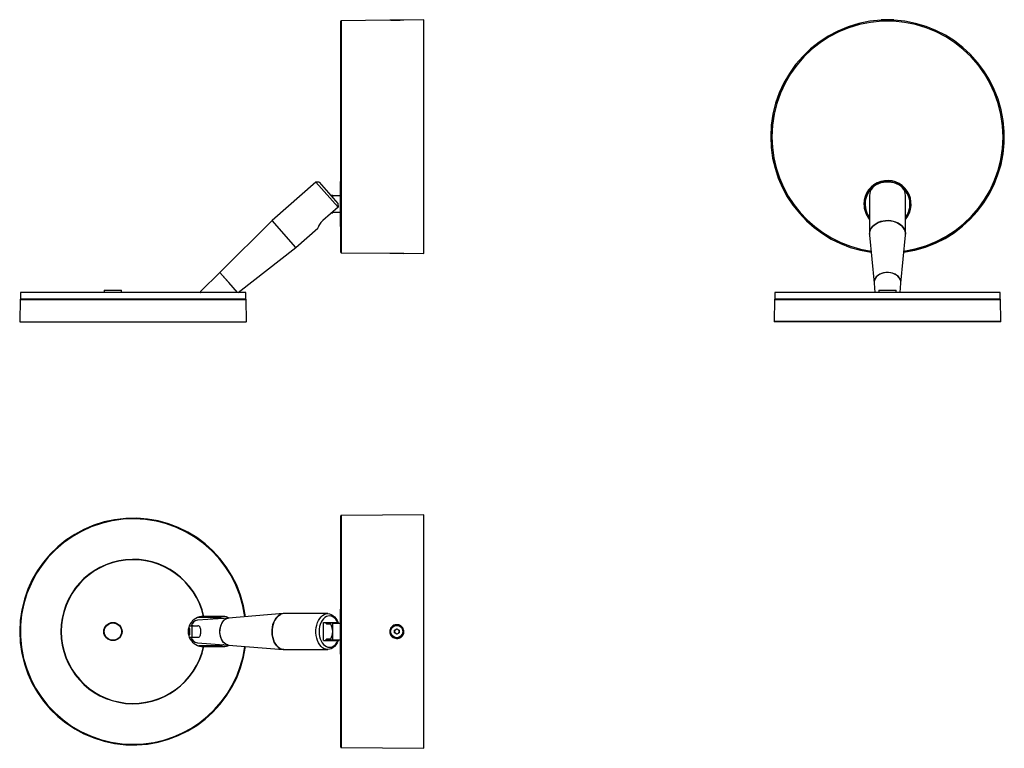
# Model space of a CAD drawing. Header units: millimetres. Extents: x 250 to 689, y 493 to 818.
import ezdxf

# ---------------------------------------------------------------- set-up
doc = ezdxf.new("R2010")
doc.units = ezdxf.units.MM
doc.header["$LTSCALE"] = 5

msp = doc.modelspace()

# ---------------------------------------------------------------- linework, layer by layer
at = {"color": 7, "linetype": 'Continuous', "lineweight": 25}
for p, q in [((393.14, 714.17), (393.14, 817.13)), ((415.03, 817.52), (393.34, 817.33)), ((393.34, 817.33), (393.34, 765.65)), ((415.37, 817.73), (420.91, 817.78)), ((415.37, 817.73), (415.37, 817.5)), ((420.91, 817.55), (420.91, 817.78)), ((430.14, 817.65), (421.26, 817.57)), ((430.14, 713.65), (430.14, 817.65)), ((633.81, 817.75), (633.81, 817.46)), ((635.42, 817.75), (636.01, 817.76)), ((635.99, 817.74), (635.42, 817.75)), ((637.14, 817.74), (635.99, 817.74)), ((636.01, 817.76), (637.17, 817.76)), ((636.01, 817.74), (636.01, 817.76)), ((637.73, 817.75), (637.14, 817.74)), ((637.17, 817.76), (637.73, 817.75)), ((637.17, 817.74), (637.17, 817.76)), ((639.35, 817.46), (639.35, 817.75)), ((393.34, 765.65), (393.34, 713.97)), ((382.1, 745.48), (362.6, 728.29)), ((383.51, 745.4), (382.1, 745.48)), ((391.97, 734.29), (382.1, 745.48)), ((383.51, 745.4), (391.94, 735.84)), ((393.14, 745.65), (392.84, 745.65)), ((392.84, 745.65), (392.84, 735.65)), ((389.59, 739.5), (388.7, 739.5)), ((392.84, 739.3), (389.71, 739.3)), ((389.71, 738.37), (389.71, 739.3)), ((628.58, 739.48), (628.58, 722.3)), ((644.58, 722.3), (644.58, 739.48)), ((391.97, 734.29), (385.22, 728.33)), ((389.71, 732), (389.71, 732.29)), ((391.94, 735.84), (391.97, 734.29)), ((392.84, 735.65), (392.84, 725.65)), ((362.6, 728.29), (339.4, 705.16)), ((373.18, 716.29), (362.6, 728.29)), ((389.15, 731.8), (389.59, 731.8)), ((389.71, 732), (392.84, 732)), ((373.18, 716.29), (382.96, 724.91)), ((392.84, 725.65), (393.14, 725.65)), ((628.59, 721.87), (630.59, 700.37)), ((642.56, 700.37), (644.56, 721.87)), ((347.44, 696.24), (373.18, 716.29)), ((393.34, 713.97), (415.03, 713.78)), ((415.37, 713.8), (415.37, 713.57)), ((420.91, 713.52), (415.37, 713.57)), ((420.91, 713.52), (420.91, 713.75)), ((421.29, 713.72), (430.14, 713.65)), ((339.4, 705.16), (330.87, 696.81)), ((343.36, 700.66), (339.4, 705.16)), ((347.26, 696.24), (339.4, 705.16)), ((287.89, 697.24), (287.89, 696.24)), ((287.89, 697.24), (292.22, 697.24)), ((292.22, 697.24), (295.59, 697.24)), ((295.59, 696.24), (295.59, 697.24)), ((347.26, 696.24), (343.36, 700.66)), ((346.49, 697.02), (346.67, 697.19)), ((630.59, 700.39), (630.92, 696.24)), ((632.73, 697.24), (632.73, 696.24)), ((632.73, 697.24), (640.43, 697.24)), ((640.43, 696.24), (640.43, 697.24)), ((642.24, 696.24), (642.57, 700.39)), ((250.41, 693.05), (250.24, 683.45)), ((351.07, 693.05), (250.41, 693.05)), ((250.54, 696.24), (250.54, 693.24)), ((300.74, 696.24), (250.54, 696.24)), ((300.74, 693.24), (250.54, 693.24)), ((350.94, 696.24), (300.74, 696.24)), ((350.94, 693.24), (300.74, 693.24)), ((350.94, 693.24), (350.94, 696.24)), ((351.24, 683.45), (351.07, 693.05)), ((586.25, 693.05), (586.08, 683.45)), ((686.9, 693.05), (586.25, 693.05)), ((586.38, 696.24), (586.38, 693.24)), ((686.78, 696.24), (586.38, 696.24)), ((686.78, 693.24), (586.38, 693.24)), ((686.78, 693.24), (686.78, 696.24)), ((687.07, 683.45), (686.9, 693.05)), ((250.44, 683.24), (351.04, 683.24)), ((586.08, 683.45), (636.58, 683.45)), ((636.58, 683.24), (586.28, 683.24)), ((636.58, 683.45), (687.07, 683.45)), ((686.87, 683.24), (636.58, 683.24)), ((393.14, 493.77), (393.14, 596.73)), ((430.14, 597.25), (393.34, 596.93)), ((393.34, 596.93), (393.34, 493.57)), ((430.14, 493.25), (430.14, 597.25)), ((367.61, 553.24), (343.15, 551.24)), ((387.39, 553.25), (367.89, 553.25)), ((393.14, 555.25), (392.84, 555.25)), ((392.84, 555.25), (392.84, 535.25)), ((343.17, 551.24), (329.33, 550.27)), ((332.18, 551.95), (332.01, 552.05)), ((340.74, 551.95), (332.18, 551.95)), ((385.43, 541.25), (385.43, 549.25)), ((385.43, 549.25), (391.94, 549.25)), ((386.94, 549.25), (386.94, 549.15)), ((386.94, 549.15), (388.7, 549.15)), ((388.7, 548.55), (386.95, 548.55)), ((389.56, 549.15), (388.7, 549.15)), ((392.84, 548.9), (389.71, 548.9)), ((389.71, 541.6), (389.71, 548.9)), ((391.97, 549.25), (391.94, 549.25)), ((418.14, 548.02), (418.14, 548.02)), ((326.04, 546.66), (325.39, 546.66)), ((326.04, 543.83), (325.39, 543.83)), ((327.08, 547.7), (325.7, 547.7)), ((326.04, 543.83), (326.04, 546.66)), ((327.08, 542.8), (327.08, 547.7)), ((327.52, 547.85), (327.17, 547.85)), ((327.52, 547.85), (328.92, 547.85)), ((417.13, 544.68), (417.15, 545.84)), ((418.12, 544.09), (417.13, 544.68)), ((417.14, 544.68), (417.13, 544.68)), ((417.14, 544.68), (417.15, 545.26)), ((417.64, 544.39), (417.14, 544.68)), ((417.15, 545.84), (418.15, 546.4)), ((417.16, 545.84), (417.15, 545.84)), ((417.15, 545.26), (417.16, 545.84)), ((417.16, 545.84), (417.66, 546.12)), ((418.13, 544.1), (417.64, 544.39)), ((417.66, 546.12), (418.16, 546.4)), ((419.13, 544.66), (418.12, 544.09)), ((418.15, 546.4), (419.15, 545.81)), ((419.15, 545.81), (419.13, 544.66)), ((325.7, 542.8), (327.08, 542.8)), ((327.52, 542.65), (327.17, 542.65)), ((328.92, 542.65), (327.52, 542.65)), ((329.33, 540.22), (343.17, 539.25)), ((343.15, 539.26), (367.61, 537.26)), ((385.43, 541.25), (391.94, 541.25)), ((388.7, 541.35), (386.94, 541.35)), ((386.94, 541.35), (386.94, 541.25)), ((386.95, 541.95), (388.7, 541.95)), ((389.56, 541.35), (388.7, 541.35)), ((389.71, 541.6), (392.84, 541.6)), ((391.94, 541.25), (391.97, 541.25)), ((418.14, 542.48), (418.14, 542.48)), ((332.01, 538.45), (332.18, 538.55)), ((332.18, 538.55), (340.74, 538.55)), ((367.89, 537.25), (387.39, 537.25)), ((392.84, 535.25), (393.14, 535.25)), ((393.34, 493.57), (430.14, 493.25))]:
    msp.add_line(p, q, dxfattribs=at)
at = {"color": 7, "linetype": 'Continuous', "lineweight": 25, "flags": 128}
for points in [[(636.61, 817.78), (635.92, 817.78), (635.27, 817.77), (634.71, 817.77), (634.26, 817.77), (633.95, 817.76), (633.81, 817.75), (633.85, 817.75), (634.05, 817.74), (634.42, 817.74), (634.92, 817.73), (635.52, 817.73), (636.19, 817.73), (636.89, 817.73), (637.56, 817.73), (638.18, 817.73), (638.69, 817.74), (639.07, 817.74), (639.29, 817.75), (639.34, 817.75), (639.22, 817.76), (638.93, 817.77), (638.5, 817.77), (637.94, 817.77), (637.3, 817.78), (636.61, 817.78)], [(644.58, 739.48), (644.49, 740.38), (644.22, 741.25), (643.78, 742.09), (643.19, 742.86), (642.44, 743.56), (641.56, 744.17), (640.58, 744.68), (639.5, 745.07), (638.36, 745.33), (637.17, 745.47), (635.98, 745.47), (634.8, 745.33), (633.65, 745.07), (632.58, 744.68), (631.59, 744.17), (630.71, 743.56), (629.97, 742.86), (629.37, 742.09), (628.93, 741.25), (628.67, 740.38), (628.58, 739.48), (628.58, 739.48)], [(628.58, 722.29), (628.66, 723.16), (628.91, 724.02), (629.33, 724.83), (629.9, 725.6), (630.62, 726.29), (631.46, 726.9), (632.41, 727.41), (633.45, 727.81), (634.55, 728.09), (635.7, 728.25), (636.87, 728.28), (638.03, 728.19), (639.16, 727.97), (640.23, 727.62), (641.23, 727.17), (642.13, 726.61), (642.91, 725.95), (643.55, 725.22), (644.05, 724.43), (644.38, 723.59), (644.55, 722.73), (644.58, 722.29)], [(644.56, 721.87), (644.56, 722.7), (644.39, 723.56), (644.06, 724.4), (643.57, 725.2), (642.93, 725.93), (642.15, 726.59), (641.26, 727.15), (640.27, 727.61), (639.19, 727.96), (638.07, 728.18), (636.9, 728.28), (635.74, 728.25), (634.59, 728.1), (633.48, 727.82), (632.44, 727.42), (631.49, 726.92), (630.64, 726.31), (629.92, 725.62), (629.35, 724.86), (628.93, 724.04)], [(642.57, 700.39), (642.58, 700.66), (642.49, 701.42), (642.23, 702.16), (641.81, 702.85), (641.24, 703.49), (640.54, 704.04), (639.72, 704.49), (638.81, 704.84), (637.84, 705.06), (636.83, 705.16), (635.81, 705.12), (634.82, 704.96), (633.87, 704.68), (633.01, 704.28), (632.24, 703.77), (631.6, 703.18), (631.11, 702.51), (630.77, 701.79), (630.6, 701.04), (630.59, 700.39)], [(642.56, 700.35), (642.57, 700.47), (642.53, 701.23), (642.31, 701.98), (641.93, 702.69), (641.4, 703.34), (640.73, 703.91), (639.93, 704.39), (639.05, 704.76), (638.09, 705.02), (637.08, 705.14), (636.07, 705.14), (635.06, 705.01), (634.1, 704.76), (633.21, 704.39), (632.42, 703.91), (631.75, 703.33), (631.22, 702.68), (630.84, 701.98)], [(367.89, 553.25), (367.12, 553.16), (366.37, 552.91), (365.64, 552.49), (364.97, 551.92), (364.36, 551.21), (363.82, 550.36), (363.37, 549.41), (363.02, 548.38), (362.77, 547.27), (362.63, 546.12), (362.6, 544.95), (362.69, 543.79), (362.88, 542.66), (363.19, 541.59), (363.59, 540.59), (364.08, 539.69), (364.66, 538.92), (365.3, 538.27), (366, 537.77), (366.74, 537.44), (367.5, 537.27), (367.89, 537.25)], [(367.9, 537.25), (367.53, 537.27), (366.76, 537.43), (366.02, 537.76), (365.32, 538.25), (364.68, 538.89), (364.1, 539.67), (363.6, 540.56), (363.2, 541.56), (362.89, 542.63), (362.69, 543.76), (362.6, 544.92), (362.63, 546.09), (362.77, 547.23), (363.01, 548.34), (363.36, 549.38), (363.81, 550.34), (364.34, 551.18), (364.95, 551.9), (365.62, 552.47), (366.34, 552.9)], [(391.97, 541.25), (391.53, 540.26), (390.99, 539.38), (390.37, 538.64), (389.69, 538.04), (388.95, 537.6), (388.18, 537.34), (387.39, 537.25), (386.6, 537.34), (385.83, 537.6), (385.1, 538.04), (384.41, 538.64), (383.79, 539.38), (383.25, 540.26), (382.81, 541.25), (382.47, 542.32), (382.23, 543.47), (382.12, 544.65), (382.12, 545.84), (382.23, 547.03), (382.47, 548.17), (382.81, 549.25), (383.25, 550.23), (383.79, 551.11), (384.41, 551.86), (385.1, 552.45), (385.83, 552.89), (386.6, 553.16), (387.39, 553.25), (388.18, 553.16), (388.95, 552.89), (389.69, 552.45), (390.37, 551.86), (390.99, 551.11), (391.53, 550.23), (391.97, 549.25)], [(330.22, 551.72), (335.1, 551.62), (338.6, 551.54)], [(343.18, 539.25), (342.69, 539.33), (342.04, 539.59), (341.43, 540.01), (340.87, 540.58), (340.39, 541.28), (339.99, 542.1), (339.68, 543.01), (339.49, 543.98), (339.4, 544.99), (339.43, 546.01), (339.57, 547), (339.82, 547.95), (340.17, 548.81), (340.62, 549.58), (341.14, 550.22), (341.73, 550.71), (342.36, 551.05), (343.03, 551.23), (343.18, 551.24)], [(343.15, 539.26), (342.86, 539.3), (342.2, 539.51), (341.58, 539.89), (341, 540.42), (340.5, 541.1), (340.08, 541.89), (339.75, 542.78), (339.52, 543.74), (339.41, 544.74), (339.41, 545.76), (339.52, 546.76), (339.75, 547.72), (340.08, 548.61), (340.5, 549.4), (341.01, 550.07), (341.58, 550.61), (342.2, 550.98)], [(342.2, 550.98), (342.86, 551.2), (343.15, 551.24)], [(391.94, 549.25), (391.48, 550.1), (390.93, 550.84), (390.31, 551.43), (389.64, 551.87), (388.93, 552.15), (388.2, 552.25), (387.47, 552.17), (386.76, 551.93), (386.08, 551.51), (385.45, 550.94), (384.89, 550.23), (384.41, 549.39), (384.02, 548.45), (383.74, 547.43), (383.57, 546.35), (383.51, 545.25), (383.57, 544.14), (383.74, 543.07), (384.02, 542.05), (384.41, 541.1), (384.89, 540.27), (385.45, 539.55), (386.08, 538.98), (386.76, 538.57), (387.47, 538.32), (388.2, 538.25), (388.93, 538.35), (389.64, 538.62), (390.31, 539.06), (390.93, 539.66), (391.48, 540.39), (391.94, 541.25)], [(386.23, 549.25), (386.24, 549.23), (386.95, 548.55)], [(386.95, 541.95), (386.24, 541.26), (386.23, 541.25)], [(338.6, 538.96), (335.1, 538.88), (330.22, 538.77)]]:
    msp.add_lwpolyline(points, dxfattribs=at)
at = {"color": 7, "linetype": 'Continuous', "lineweight": 25}
for centre, radius in [((291.74, 545.25), 4.05), ((291.74, 545.25), 3.85), ((418.14, 545.25), 2.77)]:
    msp.add_circle(centre, radius, dxfattribs=at)
for centre, radius, start, end in [((393.34, 817.13), 0.2, 90.5, 180), ((636.58, 765.65), 52, 93.0535, 180), ((636.58, 765.65), 51.48, 278.1694, 180), ((636.58, 765.65), 52, 278.032, 86.9465), ((636.58, 765.65), 52, 180, 261.968), ((636.58, 765.65), 51.48, 180, 261.8306), ((636.58, 765.65), 51.68, 278.1163, 0), ((636.58, 735.65), 10.5, 319.6324, 180), ((636.58, 735.65), 10, 0, 216.8699), ((636.58, 735.65), 10.01, 323.0678, 112.5227), ((636.58, 735.65), 10.01, 112.5227, 216.9322), ((383.04, 735.65), 7.6, 28.7026, 30.4362), ((636.58, 735.65), 10.5, 180, 220.3676), ((636.58, 735.65), 10, 323.1301, 0), ((383.04, 735.65), 7.6, 329.5638, 331.2974), ((633.16, 722.29), 4.59, 157.4916, 185.1907), ((393.34, 714.17), 0.2, 180, 269.5), ((634.01, 700.66), 3.43, 157.4642, 185.2181), ((250.61, 693.04), 0.2, 90, 179), ((350.87, 693.04), 0.2, 1, 90), ((586.45, 693.04), 0.2, 90, 179), ((686.7, 693.04), 0.2, 1, 90), ((250.44, 683.44), 0.2, 179, 270), ((351.04, 683.44), 0.2, 270, 1), ((586.28, 683.44), 0.2, 179, 270), ((686.87, 683.44), 0.2, 270, 1), ((393.34, 596.73), 0.2, 90.5, 180), ((300.74, 545.25), 50.5, 7.5285, 352.4715), ((300.74, 545.25), 50.5, 7.5285, 180), ((300.74, 545.25), 50.33, 7.538, 352.462), ((300.74, 545.25), 50.2, 7.5454, 270), ((300.74, 545.25), 32.15, 12.0285, 347.9715), ((300.74, 545.25), 32, 12.0857, 347.9143), ((367.9, 549.61), 3.64, 90.3799, 115.3415), ((331.94, 545.25), 6.7, 89.2293, 270.7707), ((329.99, 546.83), 3.5, 100.8026, 163.0782), ((340.74, 545.25), 6.7, 64.2055, 90), ((385, 548.82), 1.97, 351.9698, 9.4989), ((385.87, 548.82), 2.84, 354.4466, 6.5659), ((383.04, 545.25), 6.55, 329.7608, 30.2392), ((383.04, 545.25), 7.6, 28.7026, 30.8744), ((418.14, 545.25), 2.77, 359.2666, 89.9992), ((300.74, 545.25), 50.5, 180, 352.4715), ((331.44, 545.25), 5, 148.6677, 150.6594), ((418.15, 545.25), 1, 119.2695, 179.2684), ((418.15, 545.25), 1, 179.2676, 239.2665), ((418.15, 545.25), 1, 239.2669, 293.7157), ((418.15, 545.25), 1, 64.9446, 119.269), ((418.14, 545.25), 2.77, 270.0011, 359.2691), ((418.15, 545.25), 1, 304.8225, 351.3236), ((418.15, 545.25), 1, 7.2123, 53.5892), ((329.86, 543.51), 3.33, 195.1191, 261.0001), ((331.44, 545.25), 5, 209.3406, 211.3323), ((340.74, 545.25), 6.7, 270, 295.7945), ((385, 541.67), 1.97, 350.5011, 8.0302), ((385.87, 541.67), 2.84, 353.4341, 5.5534), ((383.04, 545.25), 7.6, 329.1256, 331.2974), ((300.74, 545.25), 50.2, 270, 352.4546), ((393.34, 493.77), 0.2, 180, 269.5)]:
    msp.add_arc(centre, radius, start, end, dxfattribs=at)
for points, knots in [([(419.93, 817.5), (419.67, 817.49), (419.08, 817.47), (418.04, 817.45), (416.97, 817.45), (416.02, 817.47), (415.34, 817.5), (415, 817.51), (415.03, 817.51), (415.03, 817.51)], [0, 0, 0, 0, 0.1354958, 0.2940661, 0.4547028, 0.6151907, 0.7730169, 0.9264738, 1, 1, 1, 1]), ([(421.26, 817.57), (421.27, 817.57), (421.32, 817.57), (421.08, 817.56), (420.61, 817.53), (420.14, 817.51), (419.93, 817.5)], [0, 0, 0, 0, 0.066638, 0.402857, 0.740263, 1, 1, 1, 1]), ([(639.35, 817.48), (639.4, 817.48), (639.61, 817.46), (639.68, 817.45), (639.48, 817.45), (638.92, 817.47), (638.09, 817.5), (637.09, 817.52), (636.06, 817.52), (635.09, 817.5), (634.29, 817.47), (633.72, 817.45), (633.48, 817.45), (633.51, 817.46), (633.74, 817.47), (633.81, 817.48)], [0, 0, 0, 0, 0.0266096, 0.1136894, 0.201904, 0.2900368, 0.376708, 0.4609797, 0.5429939, 0.6240741, 0.7059843, 0.7899873, 0.8763254, 0.9642803, 1, 1, 1, 1]), ([(385.22, 728.33), (384.93, 728.04), (384.33, 727.46), (383.69, 726.48), (383.23, 725.6), (382.97, 724.98), (382.95, 724.94), (382.95, 724.92)], [0, 0, 0, 0, 0.195929, 0.391206, 0.602623, 0.828041, 1, 1, 1, 1]), ([(415.03, 713.78), (415.03, 713.78), (415.03, 713.78), (415.43, 713.8), (416.11, 713.82), (417.04, 713.84), (418.1, 713.85), (419.12, 713.83), (419.69, 713.81), (419.93, 713.8)], [0, 0, 0, 0, 0.104099, 0.251791, 0.401552, 0.555365, 0.713295, 0.873777, 1, 1, 1, 1]), ([(419.93, 713.8), (420.17, 713.79), (420.68, 713.76), (421.19, 713.73), (421.26, 713.73), (421.29, 713.72)], [0, 0, 0, 0, 0.308614, 0.662338, 1, 1, 1, 1]), ([(330.65, 696.24), (330.66, 696.28), (330.78, 696.52), (330.86, 696.77), (330.87, 696.79), (330.88, 696.8)], [0, 0, 0, 0, 0.083979, 0.627105, 1, 1, 1, 1]), ([(338.6, 551.35), (337.43, 551.37), (335.09, 551.42), (332.76, 551.47), (331.59, 551.49), (330.93, 551.51), (330.28, 551.52), (329.63, 551.54)], [0, 0, 0, 0, 0.500021, 1, 1, 1, 1.280136, 1.280136, 1.280136, 1.280136]), ([(338.6, 551.54), (339, 551.51), (339.78, 551.46), (340.65, 551.32), (341.06, 551.12), (341.12, 551.1)], [0, 0, 0, 0, 0.463033, 0.925258, 1, 1, 1, 1]), ([(340.73, 551.07), (340.64, 551.09), (339.95, 551.28), (339.23, 551.32), (338.6, 551.35)], [0, 0, 0, 0, 0.124269, 1, 1, 1, 1]), ([(419.93, 542.73), (419.67, 542.58), (419.08, 542.26), (418.04, 542.13), (416.97, 542.34), (416.02, 542.9), (415.33, 543.74), (414.98, 544.73), (414.98, 545.76), (415.32, 546.73), (415.96, 547.53), (416.85, 548.1), (417.89, 548.36), (418.99, 548.26), (419.99, 547.8), (420.77, 547.04), (421.23, 546.09), (421.34, 545.05), (421.1, 544.06), (420.6, 543.26), (420.14, 542.89), (419.93, 542.73)], [0, 0, 0, 0, 0.0470717, 0.1021595, 0.1579652, 0.2137192, 0.2685486, 0.32186, 0.3737433, 0.4250357, 0.4768531, 0.5299945, 0.5846132, 0.6402546, 0.6961218, 0.7513257, 0.8051431, 0.8574174, 0.908779, 0.9603219, 1, 1, 1, 1]), ([(326.64, 547.85), (327.34, 547.85), (328.29, 547.85), (329.23, 547.85), (329.48, 547.85)], [0, 0, 0, 0, 0.736637, 1, 1, 1, 1]), ([(329.48, 542.64), (329.67, 542.67), (330.04, 542.72), (330.44, 543.12), (330.72, 543.73), (330.87, 544.55), (330.9, 545.43), (330.83, 546.23), (330.66, 546.93), (330.36, 547.49), (329.95, 547.81), (329.61, 547.84), (329.48, 547.85)], [0, 0, 0, 0, 0.099877, 0.199392, 0.308264, 0.421747, 0.524356, 0.617682, 0.713155, 0.8188, 0.932773, 1, 1, 1, 1]), ([(329.48, 542.64), (329.23, 542.64), (328.29, 542.64), (327.34, 542.64), (326.64, 542.64)], [0, 0, 0, 0, 0.263363, 1, 1, 1, 1]), ([(338.6, 539.14), (339.32, 539.14), (340.05, 539.14), (340.7, 539.42), (340.72, 539.43)], [0, 0, 0, 0, 0.979517, 1, 1, 1, 1]), ([(341.06, 539.4), (340.95, 539.35), (340.19, 538.99), (339.33, 538.97), (338.6, 538.96)], [0, 0, 0, 0, 0.14823, 1, 1, 1, 1]), ([(329.63, 538.96), (330.28, 538.97), (330.93, 538.99), (331.59, 539), (332.76, 539.03), (335.09, 539.08), (337.43, 539.12), (338.6, 539.14)], [-0.280136, -0.280136, -0.280136, -0.280136, 0, 0, 0, 0.499979, 1, 1, 1, 1])]:
    msp.add_open_spline(points, degree=3, knots=knots, dxfattribs=at)

doc.saveas('drawing.dxf')
